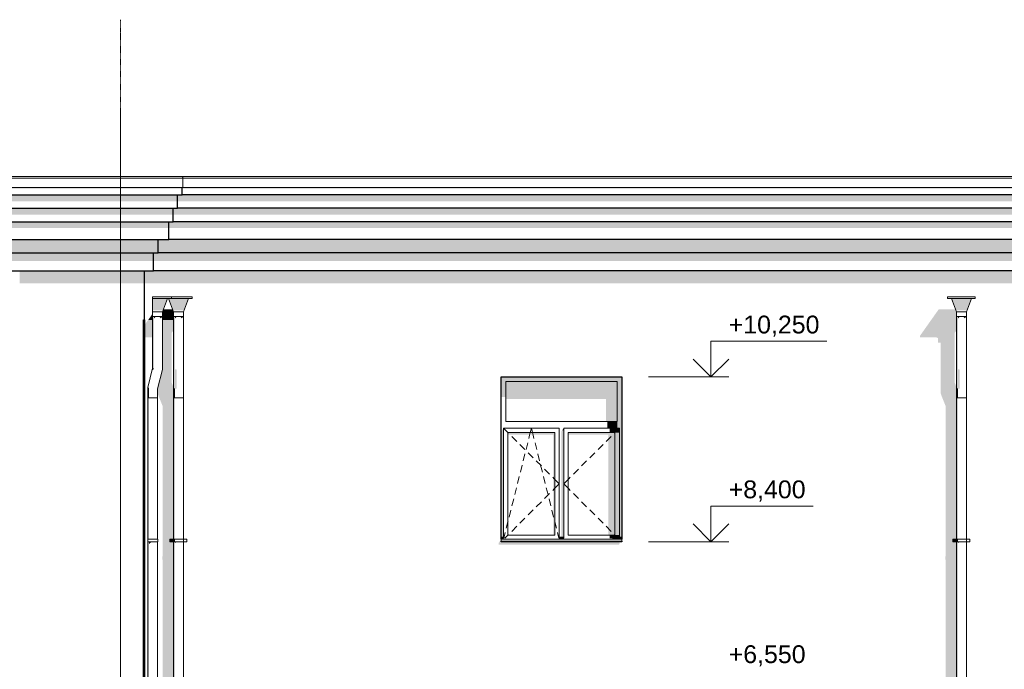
# Model space of a CAD drawing. Header units: millimetres. Extents: x -95523 to 190468, y -7401 to 17692.
# Tile 13 of 139: x -81017 to -69977, y 6968 to 14260. Entities that reach past the tile are written whole.
import ezdxf

# ---------------------------------------------------------------- set-up
doc = ezdxf.new("R2010")
doc.units = ezdxf.units.MM
doc.header["$MEASUREMENT"] = 0
doc.linetypes.add('Штрих-Штриховая', pattern=[10.936111, 5.291667, -2.116667, 1.411111, -2.116667])
for name, color, linetype, lineweight in [('Р_Фасад в осях 1-24_2_1 Молдинги_Ном._пера__2', 8, 'Continuous', 15), ('Р_Фасад в осях 1-24_2_1 Молдинги_Ном._пера__21', 7, 'Continuous', 30), ('Р_Фасад в осях 1-24_2_1_ОСИ ФАСАДА_Ном._пера__2', 8, 'Continuous', 15), ('Р_Фасад в осях 1-24_2_Конструктив - Стены Несущие_Ном._пера__1', 7, 'Continuous', 15), ('Р_Фасад в осях 1-24_2_Конструктив - Стены Несущие_Ном._пера__2', 8, 'Continuous', 15), ('Р_Фасад в осях 1-24_2_Конструктив - Стены Несущие_Ном._пера__21', 7, 'Continuous', 30), ('Р_Фасад в осях 1-24_2_Новый_1 ВОДОСТОК_Ном._пера__141', 7, 'Continuous', 20), ('Р_Фасад в осях 1-24_2_Новый_1 ВОДОСТОК_Ном._пера__2', 8, 'Continuous', 15), ('Р_Фасад в осях 1-24_2_Новый_1_Конструктив-парапет_Ном._пера__2', 8, 'Continuous', 15), ('Р_Фасад в осях 1-24_2_Новый_1_Конструктив-парапет_Ном._пера__21', 7, 'Continuous', 30), ('Р_Фасад в осях 1-24_2_Новый_Фартук парапета_Ном._пера__1', 7, 'Continuous', 15), ('Р_Фасад в осях 1-24_2_Размер - Отметка Уровня_Ном._пера__120', 7, 'Continuous', 5), ('Р_Фасад в осях 1-24_2_Фартук парапета_Ном._пера__1', 7, 'Continuous', 15), ('Р_Фасад в осях 1-24_2_Элемент Модели - Оси_Ном._пера__2', 8, 'Continuous', 15)]:
    doc.layers.add(name, color=color, linetype=linetype, lineweight=lineweight)
doc.styles.add('СГЕНЕРИР_СТИЛЬ_1', font='arial.ttf')

msp = doc.modelspace()

# ---------------------------------------------------------------- hatches: boundary and pattern name
at = {"layer": 'Р_Фасад в осях 1-24_2_1 Молдинги_Ном._пера__2', "linetype": 'Continuous', "lineweight": 0, "true_color": 0x3f3f3f}
for points in [[(-92168.2, 12377.2), (-92168.2, 12364.4), (-79196.2, 12364.4), (-79196.2, 12377.2)], [(-79196.2, 12377.1), (-79196.2, 12364.4), (-50666.2, 12364.4), (-50666.2, 12360.4), (-49501.9, 12360.4), (-49549.9, 12292.5), (-49341.1, 12292.5), (-49382.6, 12401.4), (-50450.8, 12401.4), (-50450.8, 12394.2), (-50450.8, 12377.1)], [(-92168.2, 12292.5), (-92168.2, 12221.8), (-79246.2, 12221.8), (-79246.2, 12292.5)], [(-79246.2, 12292.5), (-79246.2, 12221.8), (-49599.9, 12221.8), (-49656, 12142.5), (-49337.1, 12142.5), (-49337.1, 12282), (-49341.1, 12292.5)], [(-92168.2, 12071.8), (-79296.2, 12071.8), (-79296.2, 12142.5), (-92168.2, 12142.5)], [(-49337.1, 12142.5), (-79296.2, 12142.5), (-79296.2, 12071.8), (-49706, 12071.8), (-49762, 11992.5), (-49396.5, 11992.5), (-49369.9, 12030), (-49369.9, 12071.8), (-49337.1, 12071.8)], [(-92168.2, 11921.8), (-79346.2, 11921.8), (-79346.2, 11992.5), (-92168.2, 11992.5)], [(-49337.1, 11992.5), (-79346.2, 11992.5), (-79346.2, 11921.8), (-49812, 11921.8), (-49839.9, 11882.3), (-49839.9, 11862.3), (-49654.1, 11862.3), (-49639.9, 11853.8), (-49639.9, 11803.8), (-49607.7, 11803.8), (-49607.7, 11792.5), (-49345, 11792.5), (-49452.1, 11852.2), (-49452.1, 11913.8), (-49446.5, 11921.8), (-49337.1, 11921.8)], [(-92168.2, 11642.5), (-79466.2, 11642.5), (-79466.2, 11792.5), (-92168.2, 11792.5)], [(-79466.2, 11642.5), (-49337.1, 11642.5), (-49337.1, 11792.5), (-79466.2, 11792.5)], [(-92168.2, 11642.5), (-92168.2, 11552.1), (-79516.2, 11552.1), (-79516.2, 11642.5)], [(-49337.1, 11642.5), (-79516.2, 11642.5), (-79516.2, 11552.1), (-49777.7, 11552.1), (-49777.7, 11466.8), (-49771.8, 11447.1), (-49763.5, 11442.5), (-49337.1, 11442.5), (-49337.1, 11452.9), (-49515, 11552.1), (-49337.1, 11552.1)]]:
    msp.add_hatch(color=250, dxfattribs=at).paths.add_polyline_path(points)
at = {"layer": 'Р_Фасад в осях 1-24_2_Конструктив - Стены Несущие_Ном._пера__2', "linetype": 'Continuous', "lineweight": 0, "true_color": 0x3f3f3f}
for points in [[(-79576, 10890), (-79617.2, 10831.8), (-79617.2, 10693.3), (-79526.7, 10693.3), (-79526.7, 10890)], [(-79468.8, 10062.3), (-79462.9, 10044), (-79413.8, 9921.9), (-79413.8, 8245.2), (-79416.7, 8232.7), (-79416.7, 8202.7), (-79413.8, 8194.4), (-79413.8, 7550), (-79292.2, 7550), (-79292.2, 8399.6), (-79332.2, 8399.6), (-79332.2, 8429.6), (-79292.2, 8429.6), (-79292.2, 10133.5), (-79313.2, 10185.8), (-79313.2, 10744.7), (-79292.2, 10774.4), (-79292.2, 10890), (-79416.7, 10890), (-79416.7, 10332.8), (-79468.8, 10129.8)], [(-70796.4, 10890), (-70921.3, 10713.3), (-70921.3, 10693.3), (-70735.5, 10693.3), (-70721.3, 10684.7), (-70721.3, 10634.7), (-70689.1, 10634.7), (-70689.1, 10062.3), (-70683.2, 10044), (-70634.1, 9921.9), (-70634.1, 8245.2), (-70637, 8232.7), (-70637, 8202.7), (-70634.1, 8194.4), (-70634.1, 7550), (-70512.5, 7550), (-70512.5, 8399.6), (-70552.5, 8399.6), (-70552.5, 8429.6), (-70512.5, 8429.6), (-70512.5, 10133.5), (-70533.6, 10185.8), (-70533.6, 10744.7), (-70512.5, 10774.4), (-70512.5, 10890)], [(-75567.2, 10200), (-74317.2, 10200), (-74267.2, 10200), (-74267.2, 10250), (-75617.2, 10250), (-75617.2, 10200)], [(-75617.2, 10023.7), (-75567.2, 10023.7), (-75567.2, 10200), (-75617.2, 10200)], [(-74317.2, 10200), (-75567.2, 10200), (-75567.2, 10002.5), (-74442.2, 10002.5), (-74442.2, 9750), (-74317.2, 9750)], [(-74292.2, 8450), (-74267.2, 8450), (-74267.2, 10200), (-74317.2, 10200), (-74317.2, 9750), (-74317.2, 9675), (-74292.2, 9675)], [(-74317.2, 9750), (-74427.2, 9750), (-74427.2, 9675), (-74317.2, 9675)], [(-75592.2, 9675), (-75617.2, 9639.6), (-75617.2, 8450), (-75592.2, 8450)], [(-75017.2, 9625), (-75542.2, 9625), (-75542.2, 9603.8), (-75032.2, 9603.8), (-75032.2, 8475), (-75017.2, 8475)], [(-74934.9, 9650), (-74942.2, 9639.6), (-74942.2, 8450), (-74917.2, 8450), (-74917.2, 9650)], [(-74934.9, 9650), (-74917.2, 9650), (-74917.2, 9675)], [(-74342.2, 9625), (-74867.2, 9625), (-74867.2, 9603.8), (-74417.2, 9603.8), (-74417.2, 8475), (-74342.2, 8475)], [(-74292.2, 9675), (-74402.2, 9675), (-74402.2, 9625), (-74292.2, 9625)], [(-74342.2, 9625), (-74342.2, 8475), (-74292.2, 8475), (-74292.2, 9625)], [(-75647.2, 8385.7), (-75647.2, 8365.7), (-74297.2, 8365.7), (-74287.2, 8389.8), (-74294.4, 8389.8), (-74287.5, 8400), (-75617.2, 8400), (-75617.2, 8430)], [(-74267.2, 8408.1), (-75617.2, 8408.1), (-75617.2, 8400), (-74267.2, 8400)], [(-75592.2, 8450), (-75616.2, 8450), (-75616.2, 8440), (-75592.2, 8440)], [(-75616.2, 8440), (-75592.2, 8438.5), (-75592.2, 8440)], [(-74941.2, 8450), (-74941.2, 8440), (-74917.2, 8440), (-74917.2, 8450)], [(-74941.2, 8440), (-74917.2, 8438.5), (-74917.2, 8440)], [(-74402.2, 8475), (-74402.2, 8438.5), (-74292.2, 8438.5), (-74292.2, 8475)], [(-74267.2, 8430), (-74267.2, 8440), (-74292.2, 8440), (-74292.2, 8438.5), (-74402.2, 8438.5)], [(-74292.2, 8440), (-74267.2, 8440), (-74267.2, 8450), (-74292.2, 8450)], [(-79416.7, 4232.7), (-79416.7, 4202.7), (-79413.8, 4194.4), (-79413.8, 3850), (-79292.2, 3850), (-79292.2, 4399.6), (-79332.2, 4399.6), (-79332.2, 4429.6), (-79292.2, 4429.6), (-79292.2, 6399.6), (-79332.2, 6399.6), (-79332.2, 6429.6), (-79292.2, 6429.6), (-79292.2, 7550), (-79413.8, 7550), (-79413.8, 6245.2), (-79416.7, 6232.7), (-79416.7, 6202.7), (-79413.8, 6194.4), (-79413.8, 4245.2)], [(-70637, 4202.7), (-70634.1, 4194.4), (-70634.1, 3850), (-70512.5, 3850), (-70512.5, 4399.6), (-70552.5, 4399.6), (-70552.5, 4429.6), (-70512.5, 4429.6), (-70512.5, 6399.6), (-70552.5, 6399.6), (-70552.5, 6429.6), (-70512.5, 6429.6), (-70512.5, 7550), (-70634.1, 7550), (-70634.1, 6245.2), (-70637, 6232.7), (-70637, 6202.7), (-70634.1, 6194.4), (-70634.1, 4245.2), (-70637, 4232.7)]]:
    msp.add_hatch(color=250, dxfattribs=at).paths.add_polyline_path(points)
at = {"layer": 'Р_Фасад в осях 1-24_2_Новый_1 ВОДОСТОК_Ном._пера__2', "linetype": 'Continuous', "lineweight": 0, "true_color": 0x3f3f3f}
for points in [[(-79359.6, 11130), (-79526.7, 11130), (-79526.7, 10998.6), (-79409.6, 10998.6)], [(-79125, 11130), (-79349.3, 11130), (-79299.3, 10998.6), (-79175.1, 10998.6)], [(-70345.4, 11130), (-70569.7, 11130), (-70519.6, 10998.6), (-70395.4, 10998.6)], [(-79522.5, 10930), (-79526.7, 10930), (-79526.7, 10346.7), (-79522.5, 10346.2)], [(-79510.6, 10930), (-79522.5, 10930), (-79522.5, 10346.2), (-79510.6, 10344.7)], [(-79492.8, 10930), (-79510.6, 10930), (-79510.6, 10907.2), (-79492.8, 10924.1)], [(-79492.8, 10930), (-79492.8, 10924.1), (-79471.7, 10930)], [(-79450.7, 10930), (-79471.7, 10930), (-79450.7, 10924.1)], [(-79432.8, 10930), (-79450.7, 10930), (-79450.7, 10924.1), (-79432.8, 10907.2)], [(-79420.9, 10930), (-79432.8, 10930), (-79432.8, 10907.2), (-79420.9, 10924.1)], [(-79416.7, 10930), (-79420.9, 10930), (-79420.9, 10924.1)], [(-79292.2, 10930), (-79292.2, 10339.8), (-79288, 10337.1), (-79288, 10930)], [(-79276.1, 10930), (-79288, 10930), (-79288, 10337.1), (-79276.1, 10334.9)], [(-79258.2, 10930), (-79276.1, 10930), (-79276.1, 10907.2), (-79258.2, 10924.1)], [(-79237.2, 10930), (-79258.2, 10930), (-79258.2, 10924.1)], [(-79216.1, 10930), (-79237.2, 10930), (-79216.1, 10924.1)], [(-79198.3, 10930), (-79216.1, 10930), (-79216.1, 10924.1), (-79198.3, 10907.2)], [(-79186.4, 10930), (-79198.3, 10930), (-79198.3, 10907.2), (-79186.4, 10924.1)], [(-79186.4, 10930), (-79186.4, 10924.1), (-79182.2, 10930)], [(-70512.5, 10930), (-70512.5, 10339.8), (-70508.3, 10337.1), (-70508.3, 10930)], [(-70496.4, 10930), (-70508.3, 10930), (-70508.3, 10337.1), (-70496.4, 10334.9)], [(-70478.6, 10930), (-70496.4, 10930), (-70496.4, 10907.2), (-70478.6, 10924.1)], [(-70457.5, 10930), (-70478.6, 10930), (-70478.6, 10924.1)], [(-70436.5, 10930), (-70457.5, 10930), (-70436.5, 10924.1)], [(-70418.6, 10930), (-70436.5, 10930), (-70436.5, 10924.1), (-70418.6, 10907.2)], [(-70418.6, 10930), (-70418.6, 10907.2), (-70406.7, 10924.1), (-70406.7, 10930)], [(-70406.7, 10930), (-70406.7, 10924.1), (-70402.5, 10930)], [(-79522.5, 10346.2), (-79526.7, 10346.7), (-79581.7, 10132.1), (-79577.5, 10131.6)], [(-79522.5, 10346.2), (-79528.5, 10323.1), (-79510.6, 10344.7)], [(-79292.2, 10339.8), (-79292.2, 10125.2), (-79288, 10122.5), (-79288, 10337.1)], [(-79288, 10337.1), (-79288, 10122.5), (-79276.1, 10120.3), (-79276.1, 10334.9)], [(-79276.1, 10334.9), (-79276.1, 10120.3), (-79258.2, 10118.7), (-79258.2, 10333.4)], [(-70512.5, 10339.8), (-70512.5, 10125.2), (-70508.3, 10122.5), (-70508.3, 10337.1)], [(-70508.3, 10122.5), (-70496.4, 10120.3), (-70496.4, 10334.9), (-70508.3, 10337.1)], [(-70496.4, 10334.9), (-70496.4, 10120.3), (-70478.6, 10118.7), (-70478.6, 10333.4)], [(-79577.5, 10131.6), (-79581.7, 10132.1), (-79581.7, 10015.2), (-79577.5, 10015.2)], [(-79565.6, 10130.1), (-79577.5, 10131.6), (-79577.5, 10015.2), (-79565.6, 10015.2)], [(-79288, 10122.5), (-79292.2, 10125.2), (-79292.2, 10015.2), (-79288, 10015.2)], [(-79276.1, 10120.3), (-79288, 10122.5), (-79288, 10015.2), (-79276.1, 10015.2)], [(-79276.1, 10116.6), (-79258.2, 10118.7), (-79276.1, 10120.3)], [(-70508.3, 10122.5), (-70512.5, 10125.2), (-70512.5, 10015.2), (-70508.3, 10015.2)], [(-70496.4, 10120.3), (-70508.3, 10122.5), (-70508.3, 10015.2), (-70496.4, 10015.2)], [(-70496.4, 10116.6), (-70478.6, 10118.7), (-70496.4, 10120.3)], [(-79577.5, 10015.2), (-79581.7, 10015.2), (-79581.7, 299.6), (-79577.5, 299.6), (-79577.5, 399.6), (-79579.6, 399.6), (-79581.6, 399.6), (-79581.6, 429.6), (-79579.6, 429.6), (-79577.5, 429.6), (-79577.5, 2399.6), (-79581.6, 2399.6), (-79581.6, 2429.6), (-79577.5, 2429.6), (-79577.5, 4399.6), (-79581.6, 4399.6), (-79581.6, 4429.6), (-79577.5, 4429.6), (-79577.5, 6399.6), (-79581.6, 6399.6), (-79581.6, 6429.6), (-79577.5, 6429.6), (-79577.5, 8399.6), (-79581.6, 8399.6), (-79581.6, 8429.6), (-79577.5, 8429.6)], [(-79577.5, 8429.6), (-79565.6, 8429.6), (-79565.6, 10015.2), (-79577.5, 10015.2)], [(-79292.2, 10015.2), (-79292.2, 8429.6), (-79288, 8429.6), (-79288, 10015.2)], [(-79276.1, 10015.2), (-79288, 10015.2), (-79288, 8429.6), (-79276.1, 8429.6)], [(-70508.3, 10015.2), (-70512.5, 10015.2), (-70512.5, 8429.6), (-70508.3, 8429.6)], [(-70508.3, 10015.2), (-70508.3, 8429.6), (-70496.4, 8429.6), (-70496.4, 10015.2)], [(-79577.5, 8399.6), (-79577.5, 6429.6), (-79565.6, 6429.6), (-79565.6, 8399.6)], [(-79547.8, 8399.6), (-79565.6, 8399.6), (-79565.6, 8374), (-79547.8, 8390.9)], [(-79547.8, 8390.9), (-79529.1, 8396.1), (-79526.7, 8397.3), (-79526.7, 8399.6), (-79547.8, 8399.6)], [(-79505.7, 8399.6), (-79526.7, 8399.6), (-79526.7, 8397.3), (-79506.5, 8397.3)], [(-79505.7, 8397.6), (-79487.8, 8397.6), (-79487.8, 8399.6), (-79505.7, 8399.6)], [(-79475.9, 8399.6), (-79487.8, 8399.6), (-79487.8, 8397.6), (-79475.9, 8397.5)], [(-79475.9, 8397.5), (-79471.7, 8397.2), (-79471.7, 8399.6), (-79475.9, 8399.6)], [(-79332.2, 8399.6), (-79294.2, 8399.6), (-79294.2, 8429.6), (-79332.2, 8429.6)], [(-79294.2, 8399.6), (-79289.8, 8399.6), (-79289.8, 8429.6), (-79294.2, 8429.6)], [(-79292.2, 8399.6), (-79292.2, 6429.6), (-79288, 6429.6), (-79288, 8399.6)], [(-79289.8, 8399.6), (-79277.5, 8399.6), (-79277.5, 8429.6), (-79289.8, 8429.6)], [(-79288, 8399.6), (-79288, 6429.6), (-79276.1, 6429.6), (-79276.1, 8399.6)], [(-79258.2, 8399.6), (-79276.1, 8399.6), (-79276.1, 8389.2), (-79266.4, 8389.2), (-79258.2, 8395.9)], [(-79237.2, 8399.6), (-79258.2, 8399.6), (-79258.2, 8395.9), (-79239.8, 8395.9), (-79237.2, 8397.2)], [(-79216.1, 8399.6), (-79237.2, 8399.6), (-79237.2, 8397.2), (-79217.1, 8397.2), (-79216.1, 8397.5)], [(-79216.1, 8397.5), (-79198.4, 8397.5), (-79198.3, 8399.6), (-79216.1, 8399.6)], [(-79186.4, 8399.6), (-79198.3, 8399.6), (-79198.3, 8397.6), (-79186.4, 8397.6)], [(-79186.4, 8397.6), (-79182.2, 8397.3), (-79182.2, 8399.6), (-79186.4, 8399.6)], [(-70552.5, 8399.6), (-70514.5, 8399.6), (-70514.5, 8429.6), (-70552.5, 8429.6)], [(-70514.5, 8399.6), (-70510.2, 8399.6), (-70510.2, 8429.6), (-70514.5, 8429.6)], [(-70512.5, 6429.6), (-70508.3, 6429.6), (-70508.3, 8399.6), (-70512.5, 8399.6)], [(-70510.2, 8399.6), (-70497.8, 8399.6), (-70497.8, 8429.6), (-70510.2, 8429.6)], [(-70508.3, 6429.6), (-70496.4, 6429.6), (-70496.4, 8399.6), (-70508.3, 8399.6)], [(-70478.6, 8399.6), (-70496.4, 8399.6), (-70496.4, 8389.2), (-70486.7, 8389.2), (-70478.6, 8395.9)], [(-70457.5, 8399.6), (-70478.6, 8399.6), (-70478.6, 8395.9), (-70460.1, 8395.9), (-70457.5, 8397.2)], [(-70457.5, 8399.6), (-70457.5, 8397.2), (-70437.5, 8397.2), (-70436.5, 8397.5), (-70436.5, 8399.6)], [(-70436.5, 8399.6), (-70436.5, 8397.5), (-70418.7, 8397.5), (-70418.6, 8399.6)], [(-70418.6, 8399.6), (-70418.6, 8397.6), (-70406.7, 8397.6), (-70406.7, 8399.6)], [(-70406.7, 8399.6), (-70406.7, 8397.6), (-70402.5, 8397.3), (-70402.5, 8399.6)]]:
    msp.add_hatch(color=250, dxfattribs=at).paths.add_polyline_path(points)
at = {"layer": 'Р_Фасад в осях 1-24_2_Новый_1_Конструктив-парапет_Ном._пера__2', "linetype": 'Continuous', "lineweight": 0, "true_color": 0x3f3f3f}
for points in [[(-81017.2, 11442.5), (-81017.2, 11299.7), (-79617.2, 11299.7), (-79617.2, 11442.5)], [(-79617.2, 11299.7), (-55167.2, 11299.7), (-55167.2, 11442.5), (-79617.2, 11442.5)], [(-79526.7, 10959.7), (-79576, 10890), (-79526.7, 10890)], [(-79416.7, 10980), (-79416.7, 10890), (-79292.2, 10890), (-79292.2, 10980), (-79303.7, 11010.2), (-79405.2, 11010.2)], [(-70711.3, 11010.2), (-70796.4, 10890), (-70512.5, 10890), (-70512.5, 10980), (-70524, 11010.2)]]:
    msp.add_hatch(color=250, dxfattribs=at).paths.add_polyline_path(points)

# ---------------------------------------------------------------- linework, layer by layer
at = {"layer": 'Р_Фасад в осях 1-24_2_1 Молдинги_Ном._пера__21', "color": 7, "linetype": 'Continuous', "lineweight": 30}
for p, q in [((-79196.2, 12292.5), (-79196.2, 12377.2)), ((-92168.2, 12292.5), (-79196.2, 12292.5)), ((-79246.2, 12142.5), (-79246.2, 12292.5)), ((-49341.1, 12292.5), (-79196.2, 12292.5)), ((-92168.2, 12142.5), (-79246.2, 12142.5)), ((-79296.2, 11992.5), (-79296.2, 12142.5)), ((-49337.1, 12142.5), (-79246.2, 12142.5)), ((-92168.2, 11992.5), (-79296.2, 11992.5)), ((-79346.2, 11792.5), (-79346.2, 11992.5)), ((-49337.1, 11992.5), (-79296.2, 11992.5)), ((-92168.2, 11792.5), (-79346.2, 11792.5)), ((-79466.2, 11642.5), (-79466.2, 11792.5)), ((-49337.1, 11792.5), (-79346.2, 11792.5)), ((-92168.2, 11642.5), (-79466.2, 11642.5)), ((-79516.2, 11442.5), (-79516.2, 11642.5)), ((-49337.1, 11642.5), (-79466.2, 11642.5)), ((-92168.2, 11442.5), (-79516.2, 11442.5)), ((-49337.1, 11442.5), (-79516.2, 11442.5))]:
    msp.add_line(p, q, dxfattribs=at)
at = {"layer": 'Р_Фасад в осях 1-24_2_1_ОСИ ФАСАДА_Ном._пера__2', "color": 8, "linetype": 'Штрих-Штриховая', "lineweight": 15}
for q in [(-79887.2, 14260.1), (-79887.2, -5861.1)]:
    msp.add_line((-79887.2, 14121.2), q, dxfattribs=at)
at = {"layer": 'Р_Фасад в осях 1-24_2_Конструктив - Стены Несущие_Ном._пера__1', "color": 7, "linetype": 'Continuous', "lineweight": 15}
for p, q in [((-75567.2, 10200), (-75567.2, 9750)), ((-74317.2, 10200), (-75567.2, 10200)), ((-74317.2, 9750), (-74317.2, 10200)), ((-75567.2, 9750), (-74317.2, 9750)), ((-75592.2, 9625), (-75592.2, 9675)), ((-75592.2, 9675), (-74967.2, 9675)), ((-75592.2, 9675), (-75542.2, 9625)), ((-75592.2, 8475), (-75592.2, 9625)), ((-75542.2, 9625), (-75542.2, 8475)), ((-75017.2, 9625), (-75542.2, 9625)), ((-75542.2, 9625), (-75535.6, 9618.4)), ((-75299.1, 9597.4), (-75292.2, 9625)), ((-75292.2, 9625), (-75279.7, 9675)), ((-75267.2, 9625), (-75279.7, 9675)), ((-75260.3, 9597.4), (-75267.2, 9625)), ((-75017.2, 8475), (-75017.2, 9625)), ((-74967.2, 9675), (-74967.2, 9625)), ((-74967.2, 9625), (-74967.2, 8475)), ((-74917.2, 9625), (-74917.2, 9675)), ((-74917.2, 9675), (-74292.2, 9675)), ((-74917.2, 8475), (-74917.2, 9625)), ((-74867.2, 9625), (-74867.2, 8475)), ((-74342.2, 9625), (-74867.2, 9625)), ((-74342.2, 9625), (-74348.8, 9618.4)), ((-74292.2, 9675), (-74342.2, 9625)), ((-74342.2, 8475), (-74342.2, 9625)), ((-74292.2, 9675), (-74292.2, 9625)), ((-74292.2, 9625), (-74292.2, 8475)), ((-75500.3, 9583.1), (-75443.7, 9526.5)), ((-75339.9, 9433.9), (-75320.5, 9511.6)), ((-75308.4, 9560.1), (-75299.1, 9597.4)), ((-75250.9, 9560.1), (-75260.3, 9597.4)), ((-75219.4, 9433.9), (-75238.8, 9511.6)), ((-74384.1, 9583.1), (-74440.7, 9526.5)), ((-75408.3, 9491.2), (-75351.8, 9434.6)), ((-75371.5, 9307.8), (-75352.1, 9385.4)), ((-75316.4, 9399.2), (-75259.8, 9342.7)), ((-75187.9, 9307.8), (-75207.3, 9385.4)), ((-74568, 9399.2), (-74624.5, 9342.7)), ((-74476, 9491.2), (-74532.6, 9434.6)), ((-75224.5, 9307.3), (-75167.9, 9250.7)), ((-74659.9, 9307.3), (-74716.4, 9250.7)), ((-75403, 9181.7), (-75383.6, 9259.3)), ((-75156.4, 9181.7), (-75175.8, 9259.3)), ((-75132.6, 9215.4), (-75076, 9158.8)), ((-74751.8, 9215.4), (-74808.4, 9158.8)), ((-75434.5, 9055.6), (-75415.1, 9133.2)), ((-75124.8, 9055.6), (-75144.2, 9133.2)), ((-75040.6, 9123.5), (-75023.7, 9106.6)), ((-75023.7, 9106.6), (-75017.2, 9100)), ((-75017.2, 9100), (-74967.2, 9050)), ((-74867.2, 9100), (-74917.2, 9050)), ((-74860.6, 9106.6), (-74867.2, 9100)), ((-74843.7, 9123.5), (-74860.6, 9106.6)), ((-75466.1, 8929.5), (-75446.7, 9007.1)), ((-75093.3, 8929.5), (-75112.7, 9007.1)), ((-75040.6, 8976.5), (-75023.7, 8993.4)), ((-75023.7, 8993.4), (-75017.2, 9000)), ((-75017.2, 9000), (-74967.2, 9050)), ((-74867.2, 9000), (-74917.2, 9050)), ((-74860.6, 8993.4), (-74867.2, 9000)), ((-74843.7, 8976.5), (-74860.6, 8993.4)), ((-75497.6, 8803.4), (-75478.2, 8881)), ((-75224.5, 8792.7), (-75167.9, 8849.3)), ((-75132.6, 8884.6), (-75076, 8941.2)), ((-75061.8, 8803.4), (-75081.2, 8881)), ((-74751.8, 8884.6), (-74808.4, 8941.2)), ((-74659.9, 8792.7), (-74716.4, 8849.3)), ((-75529.1, 8677.2), (-75509.7, 8754.8)), ((-75316.4, 8700.8), (-75259.8, 8757.3)), ((-75030.2, 8677.2), (-75049.6, 8754.8)), ((-74568, 8700.8), (-74624.5, 8757.3)), ((-75560.7, 8551.1), (-75542.2, 8625)), ((-75542.2, 8625), (-75541.2, 8628.7)), ((-75408.3, 8608.8), (-75351.8, 8665.4)), ((-75017.2, 8625), (-75018.1, 8628.7)), ((-74998.7, 8551.1), (-75017.2, 8625)), ((-74476, 8608.8), (-74532.6, 8665.4)), ((-75588.8, 8438.5), (-75572.8, 8502.6)), ((-75500.3, 8516.9), (-75443.7, 8573.5)), ((-74970.6, 8438.5), (-74986.6, 8502.6)), ((-74384.1, 8516.9), (-74440.7, 8573.5)), ((-75592.2, 8450), (-75617.2, 8450)), ((-75592.2, 8440), (-75617.2, 8440)), ((-75617.2, 8430), (-75617.2, 8428.1)), ((-75617.2, 8428.1), (-75617.2, 8408.1)), ((-74267.2, 8428.1), (-75617.2, 8428.1)), ((-74267.2, 8408.1), (-75617.2, 8408.1)), ((-75592.2, 8438.5), (-75592.2, 8475)), ((-75578.7, 8438.5), (-75542.2, 8475)), ((-75542.2, 8475), (-75535.6, 8481.6)), ((-75542.2, 8475), (-75017.2, 8475)), ((-74967.2, 8475), (-74967.2, 8438.5)), ((-74917.2, 8450), (-74967.2, 8450)), ((-74917.2, 8440), (-74967.2, 8440)), ((-74917.2, 8438.5), (-74917.2, 8475)), ((-74867.2, 8475), (-74342.2, 8475)), ((-74342.2, 8475), (-74348.8, 8481.6)), ((-74305.7, 8438.5), (-74342.2, 8475)), ((-74292.2, 8475), (-74292.2, 8438.5)), ((-74267.2, 8450), (-74292.2, 8450)), ((-74267.2, 8440), (-74292.2, 8440)), ((-74267.2, 8430), (-74267.2, 8428.1)), ((-74267.2, 8428.1), (-74267.2, 8408.1))]:
    msp.add_line(p, q, dxfattribs=at)
at = {"layer": 'Р_Фасад в осях 1-24_2_Конструктив - Стены Несущие_Ном._пера__21', "color": 7, "linetype": 'Continuous', "lineweight": 30}
for p, q in [((-79627.2, 10890), (-79617.2, 10890)), ((-79627.2, 7550), (-79627.2, 10890)), ((-79617.2, 10890), (-79617.2, 7550)), ((-75617.2, 10250), (-74267.2, 10250)), ((-75617.2, 8430), (-75617.2, 10250)), ((-74267.2, 10250), (-74267.2, 8430)), ((-75617.2, 8400), (-75617.2, 8408.1)), ((-74267.2, 8400), (-75617.2, 8400)), ((-74267.2, 8408.1), (-74267.2, 8400)), ((-79627.2, 3850), (-79627.2, 7550)), ((-79617.2, 7550), (-79617.2, 3850))]:
    msp.add_line(p, q, dxfattribs=at)
at = {"layer": 'Р_Фасад в осях 1-24_2_Новый_1 ВОДОСТОК_Ном._пера__141', "color": 7, "linetype": 'Continuous', "lineweight": 20}
for p, q in [((-79526.7, 11150), (-79526.7, 11130)), ((-79526.7, 11150), (-79316.7, 11150)), ((-79526.7, 11130), (-79526.7, 10980)), ((-79526.7, 11130), (-79316.7, 11130)), ((-79416.7, 10980), (-79359.6, 11130)), ((-79349.3, 11130), (-79292.2, 10980)), ((-79316.7, 11130), (-79316.7, 11150)), ((-79316.7, 11150), (-79082.2, 11150)), ((-79316.7, 11130), (-79082.2, 11130)), ((-79182.2, 10980), (-79125, 11130)), ((-79082.2, 11130), (-79082.2, 11150)), ((-70612.5, 11150), (-70302.5, 11150)), ((-70612.5, 11150), (-70612.5, 11130)), ((-70612.5, 11130), (-70302.5, 11130)), ((-70569.7, 11130), (-70512.5, 10980)), ((-70402.5, 10980), (-70345.4, 11130)), ((-70302.5, 11130), (-70302.5, 11150)), ((-79526.7, 10980), (-79526.7, 10930)), ((-79526.7, 10980), (-79416.7, 10980)), ((-79526.7, 10930), (-79526.7, 10346.7)), ((-79526.7, 10930), (-79416.7, 10930)), ((-79416.7, 10930), (-79416.7, 10980)), ((-79416.7, 10930), (-79416.7, 10332.8)), ((-79292.2, 10980), (-79182.2, 10980)), ((-79292.2, 10980), (-79292.2, 10930)), ((-79292.2, 10930), (-79292.2, 10339.8)), ((-79292.2, 10930), (-79182.2, 10930)), ((-79182.2, 10930), (-79182.2, 10980)), ((-79182.2, 10930), (-79182.2, 10339.8)), ((-70512.5, 10980), (-70402.5, 10980)), ((-70512.5, 10980), (-70512.5, 10930)), ((-70512.5, 10930), (-70512.5, 10339.8)), ((-70512.5, 10930), (-70402.5, 10930)), ((-70402.5, 10930), (-70402.5, 10980)), ((-70402.5, 10930), (-70402.5, 10339.8)), ((-79526.7, 10346.7), (-79581.7, 10132.1)), ((-79416.7, 10332.8), (-79471.7, 10118.2)), ((-79292.2, 10339.8), (-79292.2, 10125.2)), ((-79182.2, 10339.8), (-79182.2, 10125.2)), ((-70512.5, 10339.8), (-70512.5, 10125.2)), ((-70402.5, 10339.8), (-70402.5, 10125.2)), ((-79581.7, 10132.1), (-79581.7, 10015.2)), ((-79471.7, 10118.2), (-79471.7, 10015.2)), ((-79292.2, 10125.2), (-79292.2, 10015.2)), ((-79182.2, 10125.2), (-79182.2, 10015.2)), ((-70512.5, 10125.2), (-70512.5, 10015.2)), ((-70402.5, 10125.2), (-70402.5, 10015.2)), ((-79581.7, 10015.2), (-79581.7, 299.6)), ((-79577.5, 10015.2), (-79581.7, 10015.2)), ((-79565.6, 10015.2), (-79577.5, 10015.2)), ((-79547.8, 10015.2), (-79565.6, 10015.2)), ((-79526.7, 10015.2), (-79547.8, 10015.2)), ((-79505.7, 10015.2), (-79526.7, 10015.2)), ((-79487.8, 10015.2), (-79505.7, 10015.2)), ((-79475.9, 10015.2), (-79487.8, 10015.2)), ((-79471.7, 10015.2), (-79475.9, 10015.2)), ((-79471.7, 10015.2), (-79471.7, 8429.6)), ((-79292.2, 10015.2), (-79292.2, 8429.6)), ((-79288, 10015.2), (-79292.2, 10015.2)), ((-79276.1, 10015.2), (-79288, 10015.2)), ((-79258.2, 10015.2), (-79276.1, 10015.2)), ((-79237.2, 10015.2), (-79258.2, 10015.2)), ((-79216.1, 10015.2), (-79237.2, 10015.2)), ((-79198.3, 10015.2), (-79216.1, 10015.2)), ((-79186.4, 10015.2), (-79198.3, 10015.2)), ((-79182.2, 10015.2), (-79186.4, 10015.2)), ((-79182.2, 10015.2), (-79182.2, 8429.6)), ((-70512.5, 10015.2), (-70512.5, 8429.6)), ((-70508.3, 10015.2), (-70512.5, 10015.2)), ((-70496.4, 10015.2), (-70508.3, 10015.2)), ((-70478.6, 10015.2), (-70496.4, 10015.2)), ((-70457.5, 10015.2), (-70478.6, 10015.2)), ((-70436.5, 10015.2), (-70457.5, 10015.2)), ((-70418.6, 10015.2), (-70436.5, 10015.2)), ((-70406.7, 10015.2), (-70418.6, 10015.2)), ((-70402.5, 10015.2), (-70406.7, 10015.2)), ((-70402.5, 10015.2), (-70402.5, 8429.6)), ((-79581.6, 8429.6), (-79579.6, 8429.6)), ((-79581.6, 8399.6), (-79581.6, 8429.6)), ((-79581.6, 8399.6), (-79579.6, 8399.6)), ((-79579.6, 8429.6), (-79526.6, 8429.6)), ((-79579.6, 8399.6), (-79579.6, 8429.6)), ((-79579.6, 8399.6), (-79526.6, 8399.6)), ((-79526.6, 8429.6), (-79504.8, 8429.6)), ((-79526.6, 8399.6), (-79504.8, 8399.6)), ((-79504.8, 8429.6), (-79486.3, 8429.6)), ((-79504.8, 8399.6), (-79486.3, 8399.6)), ((-79486.3, 8429.6), (-79474, 8429.6)), ((-79486.3, 8399.6), (-79474, 8399.6)), ((-79474, 8429.6), (-79469.6, 8429.6)), ((-79474, 8399.6), (-79469.6, 8399.6)), ((-79471.7, 8399.6), (-79471.7, 6429.6)), ((-79469.6, 8399.6), (-79469.6, 8429.6)), ((-79332.2, 8429.6), (-79294.2, 8429.6)), ((-79332.2, 8399.6), (-79332.2, 8429.6)), ((-79332.2, 8399.6), (-79294.2, 8399.6)), ((-79294.2, 8429.6), (-79289.8, 8429.6)), ((-79294.2, 8399.6), (-79294.2, 8429.6)), ((-79294.2, 8399.6), (-79289.8, 8399.6)), ((-79292.2, 8399.6), (-79292.2, 6429.6)), ((-79289.8, 8429.6), (-79277.5, 8429.6)), ((-79289.8, 8399.6), (-79277.5, 8399.6)), ((-79277.5, 8429.6), (-79259, 8429.6)), ((-79277.5, 8399.6), (-79259, 8399.6)), ((-79259, 8429.6), (-79237.2, 8429.6)), ((-79259, 8399.6), (-79237.2, 8399.6)), ((-79237.2, 8429.6), (-79215.4, 8429.6)), ((-79237.2, 8399.6), (-79215.4, 8399.6)), ((-79215.4, 8429.6), (-79196.9, 8429.6)), ((-79215.4, 8399.6), (-79196.9, 8399.6)), ((-79196.9, 8429.6), (-79184.5, 8429.6)), ((-79196.9, 8399.6), (-79184.5, 8399.6)), ((-79184.5, 8429.6), (-79180.2, 8429.6)), ((-79184.5, 8399.6), (-79180.2, 8399.6)), ((-79182.2, 8399.6), (-79182.2, 6429.6)), ((-79180.2, 8429.6), (-79142.2, 8429.6)), ((-79180.2, 8399.6), (-79180.2, 8429.6)), ((-79180.2, 8399.6), (-79142.2, 8399.6)), ((-79142.2, 8399.6), (-79142.2, 8429.6)), ((-70552.5, 8429.6), (-70514.5, 8429.6)), ((-70552.5, 8399.6), (-70552.5, 8429.6)), ((-70552.5, 8399.6), (-70514.5, 8399.6)), ((-70514.5, 8429.6), (-70510.2, 8429.6)), ((-70514.5, 8399.6), (-70514.5, 8429.6)), ((-70514.5, 8399.6), (-70510.2, 8399.6)), ((-70512.5, 8399.6), (-70512.5, 6429.6)), ((-70510.2, 8429.6), (-70497.8, 8429.6)), ((-70510.2, 8399.6), (-70497.8, 8399.6)), ((-70497.8, 8429.6), (-70479.3, 8429.6)), ((-70497.8, 8399.6), (-70479.3, 8399.6)), ((-70479.3, 8429.6), (-70457.5, 8429.6)), ((-70479.3, 8399.6), (-70457.5, 8399.6)), ((-70457.5, 8429.6), (-70435.7, 8429.6)), ((-70457.5, 8399.6), (-70435.7, 8399.6)), ((-70435.7, 8429.6), (-70417.2, 8429.6)), ((-70435.7, 8399.6), (-70417.2, 8399.6)), ((-70417.2, 8429.6), (-70404.9, 8429.6)), ((-70417.2, 8399.6), (-70404.9, 8399.6)), ((-70404.9, 8429.6), (-70400.5, 8429.6)), ((-70404.9, 8399.6), (-70400.5, 8399.6)), ((-70402.5, 8399.6), (-70402.5, 6429.6)), ((-70400.5, 8429.6), (-70362.5, 8429.6)), ((-70400.5, 8399.6), (-70400.5, 8429.6)), ((-70400.5, 8399.6), (-70362.5, 8399.6)), ((-70362.5, 8399.6), (-70362.5, 8429.6))]:
    msp.add_line(p, q, dxfattribs=at)
at = {"layer": 'Р_Фасад в осях 1-24_2_Новый_1_Конструктив-парапет_Ном._пера__21', "color": 7, "linetype": 'Continuous', "lineweight": 30}
for p, q in [((-79617.2, 10890), (-79617.2, 11442.5)), ((-79627.2, 10890), (-79617.2, 10890))]:
    msp.add_line(p, q, dxfattribs=at)
at = {"layer": 'Р_Фасад в осях 1-24_2_Новый_Фартук парапета_Ном._пера__1', "color": 7, "linetype": 'Continuous', "lineweight": 15}
msp.add_line((-79205.7, 12499.9), (-50637.2, 12499.9), dxfattribs=at)
at = {"layer": 'Р_Фасад в осях 1-24_2_Размер - Отметка Уровня_Ном._пера__120', "color": 7, "linetype": 'Continuous', "lineweight": 5}
for p, q in [((-73267.2, 10250), (-73267.2, 10650)), ((-73267.2, 10650), (-71968.1, 10650)), ((-73267.2, 10250), (-73467.2, 10450)), ((-73267.2, 10250), (-73067.2, 10450)), ((-73967.2, 10250), (-73067.2, 10250)), ((-73267.2, 8400), (-73267.2, 8800)), ((-73267.2, 8800), (-72120.6, 8800)), ((-73267.2, 8400), (-73467.2, 8600)), ((-73267.2, 8400), (-73067.2, 8600)), ((-73967.2, 8400), (-73067.2, 8400))]:
    msp.add_line(p, q, dxfattribs=at)
at = {"layer": 'Р_Фасад в осях 1-24_2_Фартук парапета_Ном._пера__1', "color": 7, "linetype": 'Continuous', "lineweight": 15}
for p, q in [((-92597.2, 12482.6), (-79187.2, 12482.6)), ((-79205.7, 12499.9), (-92578.7, 12499.9)), ((-79205.7, 12499.9), (-79196.5, 12498)), ((-79205.7, 12499.9), (-79196.7, 12498)), ((-50637.2, 12499.9), (-79205.5, 12499.9)), ((-79196.5, 12498), (-79189.7, 12491.6)), ((-79196.5, 12498), (-79189.7, 12491.6)), ((-79189.7, 12491.6), (-79187.2, 12482.6)), ((-79187.2, 12482.6), (-79187.2, 12377.2)), ((-79187.2, 12482.6), (-79187.2, 12482.5)), ((-79187.2, 12482.5), (-50637.2, 12482.5)), ((-92597.2, 12377.2), (-79187.2, 12377.2)), ((-79196.2, 12377.1), (-79187.2, 12377.1)), ((-79187.2, 12377.2), (-79187.2, 12377.1)), ((-79187.2, 12377.1), (-50450.8, 12377.1))]:
    msp.add_line(p, q, dxfattribs=at)
at = {"layer": 'Р_Фасад в осях 1-24_2_Элемент Модели - Оси_Ном._пера__2', "color": 8, "linetype": 'Штрих-Штриховая', "lineweight": 15}
for p, q in [((-79887.2, 13115.8), (-79887.2, 13260.1)), ((-79887.2, 13121.2), (-79887.2, 13260.1)), ((-79887.2, 13121.2), (-79887.2, -7401.4)), ((-79887.2, 13115.8), (-79887.2, -7401.4))]:
    msp.add_line(p, q, dxfattribs=at)

# ---------------------------------------------------------------- texts
at = {"layer": 'Р_Фасад в осях 1-24_2_Размер - Отметка Уровня_Ном._пера__120', "color": 7, "linetype": 'Continuous', "lineweight": 5, "char_height": 200, "attachment_point": 7, "style": 'СГЕНЕРИР_СТИЛЬ_1'}
for s, insert in [('\\A1;+10,250{\\H0.66x;\\S^  ;}', (-73067.2, 10679.7)), ('\\A1;+8,400{\\H0.66x;\\S^  ;}', (-73067.2, 8829.7)), ('\\A1;+6,550{\\H0.66x;\\S^  ;}', (-73067.2, 6979.7))]:
    msp.add_mtext(s, dxfattribs=dict(at, insert=insert))

doc.saveas('drawing.dxf')
